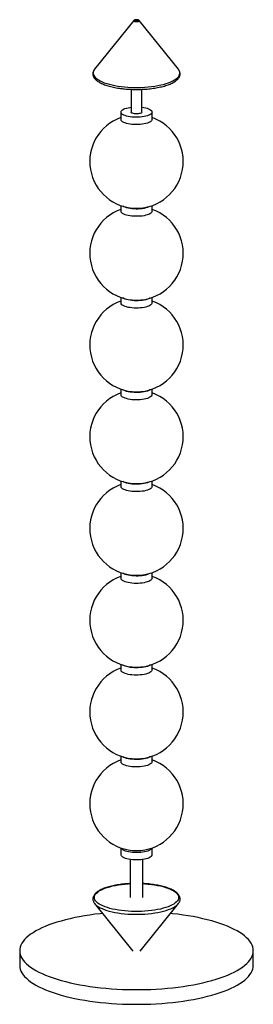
# Paper-space layout '_Dimétrica' of a CAD drawing. Header units: millimetres. Extents: x -150 to 150, y -50 to 1215.
import ezdxf

# ---------------------------------------------------------------- set-up
doc = ezdxf.new("R2010")
doc.units = ezdxf.units.MM

psp = doc.layouts.new('_Dimétrica')

# ---------------------------------------------------------------- linework, layer by layer
at = {"color": 7, "linetype": 'Continuous', "lineweight": 25}
for p, q in [((-3.5, 1213.4), (-53.8, 1151)), ((53.8, 1151), (3.5, 1213.4)), ((-7, 1125.2), (-7, 1096)), ((7, 1096), (7, 1125.2)), ((-20, 1096), (-20, 1086.6)), ((20, 1086.6), (20, 1096)), ((-20, 975.8), (-20, 968.7)), ((20, 968.7), (20, 975.8)), ((-20, 858), (-20, 850.9)), ((20, 850.9), (20, 858)), ((-20, 740.1), (-20, 733)), ((20, 733), (20, 740.1)), ((-20, 622.3), (-20, 615.2)), ((20, 615.2), (20, 622.3)), ((-20, 504.4), (-20, 497.3)), ((20, 497.3), (20, 504.4)), ((-20, 386.6), (-20, 379.5)), ((20, 379.5), (20, 386.6)), ((-20, 268.7), (-20, 261.6)), ((20, 261.6), (20, 268.7)), ((-20, 150.8), (-20, 142.1)), ((20, 142.1), (20, 150.8)), ((-8, 136), (-8, 87.2)), ((8, 87.2), (8, 136)), ((-53.8, 79.4), (-4.7, 18.4)), ((-53.8, 79.4), (-53.4, 79)), ((4.7, 18.4), (53.8, 79.4)), ((53.2, 78.7), (53.8, 79.4)), ((-150, 18.9), (-150, 0)), ((150, 0), (150, 18.9))]:
    psp.add_line(p, q, dxfattribs=at)
at = {"color": 7, "linetype": 'Continuous', "lineweight": 25, "flags": 128}
for points in [[(0.7, 1214.5), (-0.1, 1214.5), (-0.8, 1214.5), (-1.5, 1214.3), (-1.9, 1214.1), (-2, 1213.8), (-1.8, 1213.6), (-1.4, 1213.4), (-0.7, 1213.2), (0.1, 1213.2), (0.8, 1213.3), (1.5, 1213.4), (1.9, 1213.6), (2, 1213.9), (1.8, 1214.1), (1.4, 1214.3), (0.7, 1214.5)], [(7.1, 1102.2), (9.5, 1101.9), (11.8, 1101.4), (13.8, 1100.8), (15.6, 1100.2), (17.1, 1099.4), (18.4, 1098.6), (19.3, 1097.8), (19.8, 1096.9), (20, 1096), (19.8, 1095.2), (19.3, 1094.3), (18.5, 1093.4), (17.3, 1092.6), (15.8, 1091.9), (14, 1091.2), (12, 1090.7), (9.7, 1090.2), (7.3, 1089.8), (4.8, 1089.5), (2.1, 1089.4), (-0.5, 1089.3), (-3.2, 1089.4), (-5.8, 1089.6), (-8.3, 1089.9), (-10.7, 1090.4), (-12.8, 1090.9), (-14.7, 1091.5), (-16.4, 1092.2), (-17.8, 1093), (-18.9, 1093.8), (-19.6, 1094.6), (-19.9, 1095.5), (-20, 1096.4), (-19.6, 1097.3), (-18.9, 1098.2), (-17.9, 1099), (-16.6, 1099.7), (-14.9, 1100.4), (-13, 1101.1), (-10.9, 1101.6), (-8.5, 1102), (-7, 1102.3)], [(7, 1096), (6.9, 1095.7), (6.5, 1095.2), (5.8, 1094.7), (4.8, 1094.3), (3.6, 1094), (2.1, 1093.8), (0.6, 1093.7), (-1, 1093.7), (-2.5, 1093.8), (-3.9, 1094.1), (-5.1, 1094.4), (-6, 1094.8), (-6.7, 1095.3), (-7, 1095.8), (-7, 1096)], [(20, 1086.6), (19.8, 1085.7), (19.3, 1084.9), (18.5, 1084), (17.3, 1083.2), (15.8, 1082.5), (14, 1081.8), (12, 1081.2), (9.7, 1080.8), (7.3, 1080.4), (4.8, 1080.1), (2.1, 1079.9), (-0.5, 1079.9), (-3.2, 1080), (-5.8, 1080.2), (-8.3, 1080.5), (-10.7, 1080.9), (-12.8, 1081.5), (-14.7, 1082.1), (-16.4, 1082.8), (-17.8, 1083.5), (-18.9, 1084.4), (-19.6, 1085.2), (-19.9, 1086.1), (-20, 1086.6)], [(17.7, 975), (17.3, 974.8), (15.8, 974.1), (14, 973.4), (12, 972.8), (9.7, 972.3), (7.3, 971.9), (4.8, 971.7), (2.1, 971.5), (-0.5, 971.5), (-3.2, 971.6), (-5.8, 971.8), (-8.3, 972.1), (-10.7, 972.5), (-12.8, 973), (-14.7, 973.7), (-16.4, 974.3), (-17.7, 975)], [(20, 968.7), (19.8, 967.9), (19.3, 967), (18.5, 966.2), (17.3, 965.4), (15.8, 964.6), (14, 964), (12, 963.4), (9.7, 962.9), (7.3, 962.5), (4.8, 962.3), (2.1, 962.1), (-0.5, 962.1), (-3.2, 962.1), (-5.8, 962.3), (-8.3, 962.7), (-10.7, 963.1), (-12.8, 963.6), (-14.7, 964.2), (-16.4, 964.9), (-17.8, 965.7), (-18.9, 966.5), (-19.6, 967.4), (-19.9, 968.2), (-20, 968.7)], [(20, 850.9), (19.8, 850), (19.3, 849.2), (18.5, 848.3), (17.3, 847.5), (15.8, 846.8), (14, 846.1), (12, 845.5), (9.7, 845), (7.3, 844.7), (4.8, 844.4), (2.1, 844.2), (-0.5, 844.2), (-3.2, 844.3), (-5.8, 844.5), (-8.3, 844.8), (-10.7, 845.2), (-12.8, 845.8), (-14.7, 846.4), (-16.4, 847.1), (-17.8, 847.8), (-18.9, 848.6), (-19.6, 849.5), (-19.9, 850.4), (-20, 850.9)], [(17.7, 857.2), (17.3, 856.9), (15.8, 856.2), (14, 855.5), (12, 855), (9.7, 854.5), (7.3, 854.1), (4.8, 853.8), (2.1, 853.7), (-0.5, 853.6), (-3.2, 853.7), (-5.8, 853.9), (-8.3, 854.2), (-10.7, 854.7), (-12.8, 855.2), (-14.7, 855.8), (-16.4, 856.5), (-17.7, 857.2)], [(17.7, 739.3), (17.3, 739.1), (15.8, 738.4), (14, 737.7), (12, 737.1), (9.7, 736.6), (7.3, 736.2), (4.8, 736), (2.1, 735.8), (-0.5, 735.8), (-3.2, 735.9), (-5.8, 736.1), (-8.3, 736.4), (-10.7, 736.8), (-12.8, 737.3), (-14.7, 737.9), (-16.4, 738.6), (-17.7, 739.3)], [(20, 733), (19.8, 732.2), (19.3, 731.3), (18.5, 730.5), (17.3, 729.7), (15.8, 728.9), (14, 728.3), (12, 727.7), (9.7, 727.2), (7.3, 726.8), (4.8, 726.5), (2.1, 726.4), (-0.5, 726.4), (-3.2, 726.4), (-5.8, 726.6), (-8.3, 727), (-10.7, 727.4), (-12.8, 727.9), (-14.7, 728.5), (-16.4, 729.2), (-17.8, 730), (-18.9, 730.8), (-19.6, 731.7), (-19.9, 732.5), (-20, 733)], [(17.7, 621.5), (17.3, 621.2), (15.8, 620.5), (14, 619.8), (12, 619.3), (9.7, 618.8), (7.3, 618.4), (4.8, 618.1), (2.1, 618), (-0.5, 617.9), (-3.2, 618), (-5.8, 618.2), (-8.3, 618.5), (-10.7, 619), (-12.8, 619.5), (-14.7, 620.1), (-16.4, 620.8), (-17.7, 621.5)], [(20, 615.2), (19.8, 614.3), (19.3, 613.5), (18.5, 612.6), (17.3, 611.8), (15.8, 611.1), (14, 610.4), (12, 609.8), (9.7, 609.3), (7.3, 609), (4.8, 608.7), (2.1, 608.5), (-0.5, 608.5), (-3.2, 608.6), (-5.8, 608.8), (-8.3, 609.1), (-10.7, 609.5), (-12.8, 610.1), (-14.7, 610.7), (-16.4, 611.4), (-17.8, 612.1), (-18.9, 612.9), (-19.6, 613.8), (-19.9, 614.7), (-20, 615.2)], [(20, 497.3), (19.8, 496.5), (19.3, 495.6), (18.5, 494.8), (17.3, 494), (15.8, 493.2), (14, 492.6), (12, 492), (9.7, 491.5), (7.3, 491.1), (4.8, 490.8), (2.1, 490.7), (-0.5, 490.7), (-3.2, 490.7), (-5.8, 490.9), (-8.3, 491.3), (-10.7, 491.7), (-12.8, 492.2), (-14.7, 492.8), (-16.4, 493.5), (-17.8, 494.3), (-18.9, 495.1), (-19.6, 496), (-19.9, 496.8), (-20, 497.3)], [(17.7, 503.6), (17.3, 503.4), (15.8, 502.7), (14, 502), (12, 501.4), (9.7, 500.9), (7.3, 500.5), (4.8, 500.3), (2.1, 500.1), (-0.5, 500.1), (-3.2, 500.2), (-5.8, 500.4), (-8.3, 500.7), (-10.7, 501.1), (-12.8, 501.6), (-14.7, 502.2), (-16.4, 502.9), (-17.7, 503.6)], [(20, 379.5), (19.8, 378.6), (19.3, 377.8), (18.5, 376.9), (17.3, 376.1), (15.8, 375.4), (14, 374.7), (12, 374.1), (9.7, 373.6), (7.3, 373.3), (4.8, 373), (2.1, 372.8), (-0.5, 372.8), (-3.2, 372.9), (-5.8, 373.1), (-8.3, 373.4), (-10.7, 373.8), (-12.8, 374.4), (-14.7, 375), (-16.4, 375.7), (-17.8, 376.4), (-18.9, 377.2), (-19.6, 378.1), (-19.9, 379), (-20, 379.5)], [(17.7, 385.8), (17.3, 385.5), (15.8, 384.8), (14, 384.1), (12, 383.6), (9.7, 383.1), (7.3, 382.7), (4.8, 382.4), (2.1, 382.3), (-0.5, 382.2), (-3.2, 382.3), (-5.8, 382.5), (-8.3, 382.8), (-10.7, 383.3), (-12.8, 383.8), (-14.7, 384.4), (-16.4, 385.1), (-17.7, 385.8)], [(17.7, 267.9), (17.3, 267.7), (15.8, 266.9), (14, 266.3), (12, 265.7), (9.7, 265.2), (7.3, 264.8), (4.8, 264.6), (2.1, 264.4), (-0.5, 264.4), (-3.2, 264.5), (-5.8, 264.7), (-8.3, 265), (-10.7, 265.4), (-12.8, 265.9), (-14.7, 266.5), (-16.4, 267.2), (-17.7, 267.9)], [(20, 261.6), (19.8, 260.8), (19.3, 259.9), (18.5, 259.1), (17.3, 258.3), (15.8, 257.5), (14, 256.9), (12, 256.3), (9.7, 255.8), (7.3, 255.4), (4.8, 255.1), (2.1, 255), (-0.5, 255), (-3.2, 255), (-5.8, 255.2), (-8.3, 255.6), (-10.7, 256), (-12.8, 256.5), (-14.7, 257.1), (-16.4, 257.8), (-17.8, 258.6), (-18.9, 259.4), (-19.6, 260.3), (-19.9, 261.1), (-20, 261.6)], [(18.7, 139.8), (17.6, 138.9), (16.2, 138.2), (14.5, 137.5), (12.5, 136.9), (10.3, 136.4), (7.9, 136), (5.4, 135.7), (2.8, 135.5), (0.1, 135.4), (-2.5, 135.5), (-5.2, 135.7), (-7.7, 136), (-10.1, 136.4), (-12.3, 136.9), (-14.3, 137.5), (-16, 138.1), (-17.5, 138.9), (-18.6, 139.7), (-19.4, 140.5), (-19.9, 141.4), (-20, 142.1)], [(18.7, 149.2), (17.6, 148.4), (16.2, 147.6), (14.5, 146.9), (12.5, 146.3), (10.3, 145.8), (7.9, 145.4), (5.4, 145.1), (2.8, 144.9), (0.1, 144.9), (-2.5, 144.9), (-5.2, 145.1), (-7.7, 145.4), (-10.1, 145.8), (-12.3, 146.3), (-14.3, 146.9), (-16, 147.6), (-17.5, 148.3), (-18.6, 149.1), (-19.4, 150), (-19.9, 150.8)], [(19.9, 150.8), (19.5, 150), (18.7, 149.2)], [(-43.5, 66.7), (-46.5, 66.4), (-53.3, 65.6), (-60.1, 64.7), (-66.6, 63.7), (-73, 62.5), (-79.3, 61.3), (-85.3, 60), (-91.2, 58.6), (-96.9, 57), (-102.3, 55.4), (-107.5, 53.7), (-112.4, 52), (-117.1, 50.1), (-121.5, 48.2), (-125.6, 46.2), (-129.4, 44.2), (-132.9, 42), (-136.1, 39.9), (-139, 37.7), (-141.6, 35.4), (-143.8, 33.1), (-145.7, 30.8), (-147.2, 28.4), (-148.5, 26), (-149.3, 23.6), (-149.8, 21.2), (-150, 18.8), (-149.8, 16.4), (-149.3, 14), (-148.4, 11.6), (-147.2, 9.2), (-145.6, 6.8), (-143.7, 4.5), (-141.4, 2.2), (-138.9, -0.1), (-136, -2.3), (-132.7, -4.4), (-129.2, -6.5), (-125.4, -8.6), (-121.3, -10.6), (-116.8, -12.5), (-112.2, -14.3), (-107.2, -16.1), (-102, -17.8), (-96.6, -19.4), (-90.9, -20.9), (-85.1, -22.3), (-79, -23.6), (-72.8, -24.9), (-66.3, -26), (-59.8, -27), (-53, -27.9)], [(-53, -27.9), (-46.2, -28.7), (-39.2, -29.4), (-32.2, -30), (-25.1, -30.4), (-17.9, -30.8), (-10.7, -31), (-3.5, -31.1), (3.8, -31.1), (11, -31), (18.2, -30.8), (25.4, -30.4), (32.5, -30), (39.6, -29.4), (46.5, -28.7), (53.3, -27.9), (60.1, -27), (66.6, -25.9), (73, -24.8), (79.3, -23.6), (85.3, -22.3), (91.2, -20.8), (96.9, -19.3), (102.3, -17.7), (107.5, -16), (112.4, -14.3), (117.1, -12.4), (121.5, -10.5), (125.6, -8.5), (129.4, -6.4), (132.9, -4.3), (136.1, -2.2), (139, 0.1), (141.6, 2.3), (143.8, 4.6), (145.7, 6.9), (147.2, 9.3), (148.5, 11.7), (149.3, 14.1), (149.8, 16.5), (150, 18.9), (149.8, 21.3), (149.3, 23.7), (148.4, 26.1), (147.2, 28.5), (145.6, 30.9), (143.7, 33.2), (141.4, 35.5), (138.9, 37.8), (136, 40), (132.7, 42.1), (129.2, 44.3), (125.4, 46.3), (121.3, 48.3), (116.8, 50.2), (112.2, 52.1), (107.2, 53.8), (102, 55.5), (96.6, 57.1), (90.9, 58.6), (85.1, 60), (79, 61.4), (72.8, 62.6), (66.3, 63.7), (59.8, 64.7), (53, 65.6), (46.2, 66.4), (43.5, 66.7)], [(-150, 0), (-150, -0.1), (-149.8, -2.5), (-149.3, -4.9), (-148.4, -7.3), (-147.2, -9.7), (-145.6, -12), (-143.7, -14.4), (-141.4, -16.6), (-138.9, -18.9), (-136, -21.1), (-132.7, -23.3), (-129.2, -25.4), (-125.4, -27.4), (-121.3, -29.4), (-116.8, -31.4), (-112.2, -33.2), (-107.2, -35), (-102, -36.7), (-96.6, -38.3), (-90.9, -39.8), (-85.1, -41.2), (-79, -42.5), (-72.8, -43.7), (-66.3, -44.8), (-59.8, -45.9), (-53, -46.8)], [(-53, -46.8), (-46.2, -47.6), (-39.2, -48.3), (-32.2, -48.8), (-25.1, -49.3), (-17.9, -49.6), (-10.7, -49.9), (-3.5, -50), (3.8, -50), (11, -49.9), (18.2, -49.6), (25.4, -49.3), (32.5, -48.8), (39.6, -48.2), (46.5, -47.5), (53.3, -46.7), (60.1, -45.8), (66.6, -44.8), (73, -43.7), (79.3, -42.4), (85.3, -41.1), (91.2, -39.7), (96.9, -38.2), (102.3, -36.6), (107.5, -34.9), (112.4, -33.1), (117.1, -31.3), (121.5, -29.3), (125.6, -27.4), (129.4, -25.3), (132.9, -23.2), (136.1, -21), (139, -18.8), (141.6, -16.5), (143.8, -14.2), (145.7, -11.9), (147.2, -9.6), (148.5, -7.2), (149.3, -4.8), (149.8, -2.4), (150, 0)]]:
    psp.add_lwpolyline(points, dxfattribs=at)
at = {"color": 8, "linetype": 'Continuous', "lineweight": 25, "flags": 128}
for points in [[(-1.3, 1212), (-2.3, 1212.1), (-3, 1212.4), (-3.5, 1212.8), (-3.6, 1213.1), (-3.5, 1213.4)], [(3.5, 1213.4), (3.6, 1213), (3.4, 1212.7), (2.8, 1212.3), (2, 1212.1), (1, 1211.9), (-0.2, 1211.9), (-1.3, 1212)], [(-53.8, 1151), (-54.3, 1150.2), (-55.1, 1148.8), (-55.6, 1147.3), (-55.7, 1145.8), (-55.4, 1144.4), (-54.8, 1142.9), (-53.9, 1141.5), (-52.6, 1140.1), (-51, 1138.7), (-49, 1137.4), (-46.8, 1136.1), (-44.2, 1134.9), (-41.4, 1133.7), (-38.3, 1132.7), (-35, 1131.7), (-31.4, 1130.8), (-27.7, 1130), (-23.8, 1129.4), (-19.7, 1128.8)], [(-19.7, 1128.8), (-15.5, 1128.3), (-11.2, 1128), (-6.8, 1127.7), (-2.4, 1127.6), (2, 1127.6), (6.4, 1127.7), (10.8, 1127.9), (15.1, 1128.3), (19.3, 1128.7), (23.4, 1129.3), (27.3, 1130), (31.1, 1130.8), (34.7, 1131.6), (38, 1132.6), (41.1, 1133.6), (44, 1134.8), (46.6, 1136), (48.8, 1137.2), (50.8, 1138.6), (52.5, 1139.9), (53.8, 1141.3), (54.7, 1142.8), (55.4, 1144.2), (55.7, 1145.7), (55.6, 1147.2), (55.2, 1148.7), (54.4, 1150.1), (53.8, 1151)], [(-19.1, 70.3), (-23.1, 70.9), (-27, 71.6), (-30.7, 72.4), (-34.1, 73.2), (-37.4, 74.2), (-40.4, 75.2), (-43.2, 76.4), (-45.7, 77.6), (-47.8, 78.8), (-49.7, 80.1), (-51.3, 81.5), (-52.5, 82.9), (-53.3, 84.3), (-53.9, 85.7), (-54.1, 87.2), (-53.9, 88.6), (-53.4, 90.1), (-52.5, 91.5), (-51.3, 92.9), (-49.8, 94.2), (-47.9, 95.6), (-45.7, 96.8), (-43.2, 98), (-40.5, 99.1), (-37.5, 100.2), (-34.2, 101.1), (-30.8, 102), (-27.1, 102.8), (-23.2, 103.5), (-19.2, 104), (-15.1, 104.5), (-10.9, 104.9), (-8, 105)], [(8, 105), (10.8, 104.9), (15, 104.5), (19.1, 104.1), (23.1, 103.5), (27, 102.8), (30.7, 102), (34.1, 101.2), (37.4, 100.2), (40.4, 99.2), (43.2, 98), (45.7, 96.8), (47.8, 95.6), (49.7, 94.3), (51.3, 92.9), (52.5, 91.5), (53.3, 90.1), (53.9, 88.7), (54.1, 87.2), (53.9, 85.8), (53.4, 84.3), (52.5, 82.9), (51.3, 81.5), (49.8, 80.2), (47.9, 78.8), (45.7, 77.6), (43.2, 76.4), (40.5, 75.3), (37.5, 74.2), (34.2, 73.3), (30.8, 72.4), (27.1, 71.6), (23.2, 70.9), (19.2, 70.4), (15.1, 69.9), (10.9, 69.6), (6.6, 69.3), (2.2, 69.2), (-2.1, 69.2), (-6.5, 69.3), (-10.8, 69.5), (-15, 69.9), (-19.1, 70.3), (-19.1, 70.3)], [(-53.4, 79), (-52.6, 78.1), (-51, 76.7), (-49, 75.4), (-46.8, 74.1), (-44.2, 72.9), (-41.4, 71.8), (-38.3, 70.7), (-35, 69.8), (-31.4, 68.9), (-27.7, 68.1), (-23.8, 67.4), (-19.7, 66.8)], [(-19.7, 66.8), (-15.5, 66.4), (-11.2, 66), (-6.8, 65.8), (-2.4, 65.7), (2, 65.7), (6.4, 65.8), (10.8, 66), (15.1, 66.3), (19.3, 66.8), (23.4, 67.4), (27.3, 68), (31.1, 68.8), (34.7, 69.7), (38, 70.6), (41.1, 71.7), (44, 72.8), (46.6, 74), (48.8, 75.3), (50.8, 76.6), (52.5, 78), (53.2, 78.7)]]:
    psp.add_lwpolyline(points, dxfattribs=at)
at = {"color": 7, "linetype": 'Continuous', "lineweight": 25}
for centre, radius, start, end in [((0, 1032.4), 60, 109.4712, 70.5288), ((0, 914.5), 60, 109.4712, 70.5288), ((0, 796.7), 60, 109.4712, 70.5288), ((0, 678.8), 60, 109.4712, 70.5288), ((0, 561), 60, 109.4712, 70.5288), ((0, 443.1), 60, 109.4712, 70.5288), ((0, 325.3), 60, 109.4712, 70.5288), ((0, 207.4), 60, 109.4712, 70.5288), ((16.8, 142.3), 3.18, 306.3125, 356.2396)]:
    psp.add_arc(centre, radius, start, end, dxfattribs=at)
for points, knots in [([(1, 1214.6), (0.8, 1214.6), (0.3, 1214.6), (-0.6, 1214.6), (-1.7, 1214.5), (-2.6, 1214.2), (-3.2, 1213.8), (-3.4, 1213.5), (-3.4, 1213.4)], [0, 0, 0, 0, 0.110132, 0.318731, 0.533322, 0.777515, 0.931473, 1, 1, 1, 1]), ([(3.4, 1213.4), (3.4, 1213.5), (3.2, 1213.8), (2.7, 1214.1), (2, 1214.4), (1.3, 1214.5), (1, 1214.6)], [0, 0, 0, 0, 0.115281, 0.3487395, 0.6158018, 1, 1, 1, 1]), ([(-53.4, 1151.4), (-53.6, 1151.2), (-54.2, 1150.4), (-55, 1149.1), (-55.7, 1147.5), (-56.1, 1145.9), (-56.1, 1144.2), (-55.7, 1142.6), (-55.1, 1141.1), (-54.2, 1139.6), (-53, 1138.2), (-51.4, 1136.7), (-49.6, 1135.4), (-47.4, 1134), (-45, 1132.8), (-42.4, 1131.7), (-39.5, 1130.6), (-36.4, 1129.6), (-33.1, 1128.7), (-29.6, 1127.9), (-26, 1127.2), (-22.5, 1126.6), (-20.3, 1126.3), (-19.4, 1126.2)], [0, 0, 0, 0, 0.022171, 0.073158, 0.122408, 0.169562, 0.21513, 0.260205, 0.305602, 0.35235, 0.400962, 0.451285, 0.502688, 0.554507, 0.60627, 0.657835, 0.709186, 0.760345, 0.811344, 0.862214, 0.912981, 0.963667, 1, 1, 1, 1]), ([(-19.4, 1126.2), (-18.7, 1126.1), (-16.7, 1125.9), (-13.3, 1125.5), (-9.2, 1125.3), (-5, 1125.1), (-0.8, 1125), (3.3, 1125), (7.5, 1125.2), (11.6, 1125.4), (15.7, 1125.8), (19.7, 1126.2), (23.5, 1126.8), (27.2, 1127.4), (30.8, 1128.2), (34.2, 1129), (37.5, 1129.9), (40.5, 1130.9), (43.3, 1132), (45.8, 1133.2), (48.2, 1134.5), (50.2, 1135.8), (52, 1137.2), (53.5, 1138.7), (54.7, 1140.3), (55.5, 1141.9), (56, 1143.6), (56.1, 1145.2), (55.9, 1146.8), (55.4, 1148.4), (54.6, 1149.8), (53.9, 1150.8), (53.6, 1151.2)], [0, 0, 0, 0, 0.018074, 0.0524411, 0.0867938, 0.1211312, 0.1554593, 0.189784, 0.2241102, 0.2584421, 0.2927854, 0.3271463, 0.3615319, 0.3959503, 0.430411, 0.4649259, 0.4995093, 0.5341789, 0.568956, 0.6038652, 0.6389311, 0.6741685, 0.7095563, 0.7449321, 0.7798937, 0.8138765, 0.8464619, 0.8777732, 0.908444, 0.9391271, 0.9704939, 1, 1, 1, 1]), ([(-8, 105.1), (-8.4, 105.1), (-10.1, 105), (-13.2, 104.8), (-17.2, 104.4), (-21.1, 103.9), (-24.9, 103.3), (-28.6, 102.7), (-32.1, 101.9), (-35.5, 101), (-38.6, 100.1), (-41.6, 99), (-44.3, 97.9), (-46.8, 96.7), (-49, 95.4), (-50.9, 94), (-52.6, 92.6), (-54, 91), (-55, 89.4), (-55.7, 87.8), (-56.1, 86.1), (-56.1, 84.5), (-55.7, 82.9), (-55.1, 81.4), (-54.3, 80.1), (-53.6, 79.3), (-53.3, 78.9)], [0, 0, 0, 0, 0.011298, 0.0554962, 0.0997122, 0.1439541, 0.1882314, 0.2325554, 0.2769393, 0.3213994, 0.3659558, 0.410633, 0.4554602, 0.5004697, 0.5456908, 0.5911306, 0.6367285, 0.6821385, 0.7267552, 0.7698519, 0.8111154, 0.8509906, 0.8904337, 0.9301588, 0.9710664, 1, 1, 1, 1]), ([(53.1, 78.7), (53.2, 78.8), (53.8, 79.4), (54.7, 80.6), (55.5, 82.2), (56, 83.9), (56.1, 85.5), (55.9, 87.1), (55.4, 88.7), (54.6, 90.2), (53.5, 91.6), (52.1, 93.1), (50.3, 94.5), (48.3, 95.8), (46, 97.1), (43.4, 98.3), (40.6, 99.4), (37.6, 100.4), (34.4, 101.3), (30.9, 102.2), (27.4, 102.9), (23.6, 103.6), (19.8, 104.1), (15.8, 104.6), (11.9, 104.9), (9.2, 105.1), (8, 105.1)], [0, 0, 0, 0, 0.010851, 0.055504, 0.098907, 0.140525, 0.180516, 0.219688, 0.258877, 0.298939, 0.340516, 0.383695, 0.428044, 0.472954, 0.517942, 0.562783, 0.607437, 0.651915, 0.696243, 0.74045, 0.784559, 0.828592, 0.872564, 0.91649, 0.960382, 1, 1, 1, 1])]:
    psp.add_open_spline(points, degree=3, knots=knots, dxfattribs=at)

doc.saveas('drawing.dxf')
